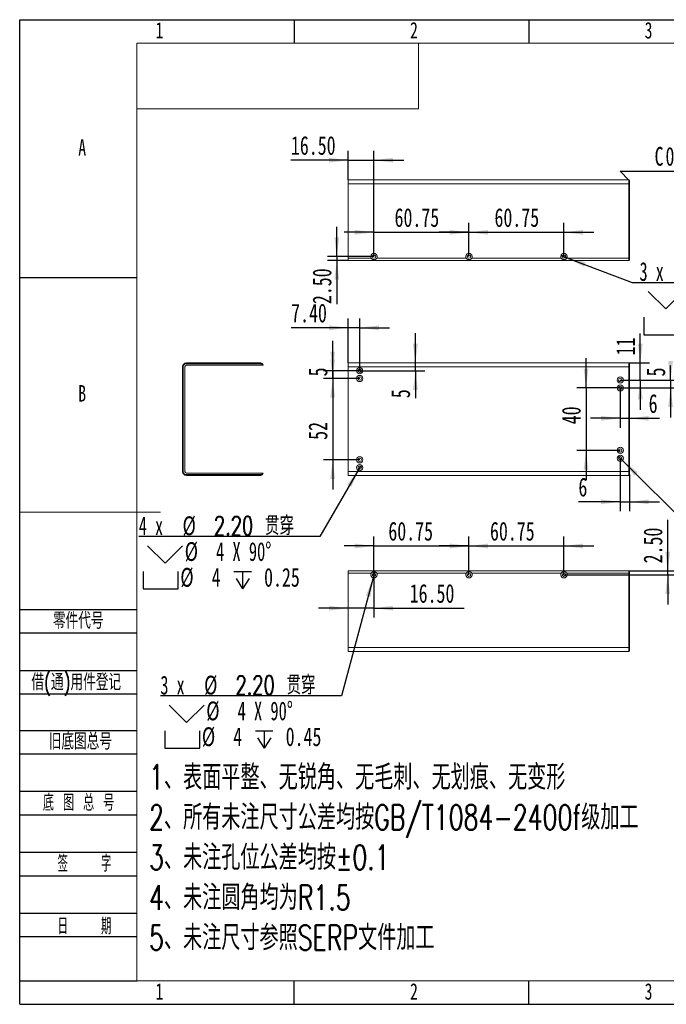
# Model space of a CAD drawing. Header units: millimetres. Extents: x 0 to 658, y -2 to 210.
# Tile 1 of 3: x 0 to 138, y 0 to 210. Entities that reach past the tile are written whole.
import ezdxf

# ---------------------------------------------------------------- set-up
doc = ezdxf.new("R2010")
doc.units = ezdxf.units.MM
doc.layers.add('图框', color=7, linetype='Continuous')
doc.layers.add('粗实线层', color=7, linetype='Continuous', lineweight=15)
doc.styles.add('SLDTEXTSTYLE0', font='TXT', dxfattribs={"width": 0.7})
doc.styles.add('SLDTEXTSTYLE1', font='TXT', dxfattribs={"width": 0.7, "bigfont": 'bigfont'})
doc.styles.add('SLDTEXTSTYLE2', font='TXT', dxfattribs={"width": 0.614286, "bigfont": 'bigfont'})
doc.styles.add('SLDTEXTSTYLE3', font='TXT', dxfattribs={"width": 0.566667, "bigfont": 'bigfont'})
doc.styles.add('SLDTEXTSTYLE4', font='TXT', dxfattribs={"width": 0.633333})
doc.styles.add('SLDTEXTSTYLE5', font='TXT', dxfattribs={"width": 0.642857})
doc.dimstyles.new('SLDDIMSTYLE0', dxfattribs={"dimtxt": 4, "dimasz": 4.08, "dimexe": 0, "dimexo": 0.0625, "dimgap": 1, "dimtad": 2, "dimlfac": 3, "dimrnd": 1e-09, "dimzin": 12, "dimdsep": 46, "dimtxsty": 'SLDTEXTSTYLE0', "dimsah": 1, "dimcen": 0.09, "dimadec": 0, "dimazin": 3, "dimtfac": 1, "dimtmove": 0, "dimatfit": 0, "dimfxl": 0, "dimfrac": 2, "dimtolj": 1, "dimtzin": 12, "dimarcsym": 0})
doc.dimstyles.new('SLDDIMSTYLE1', dxfattribs={"dimtxt": 4, "dimasz": 4.08, "dimexe": 0, "dimexo": 0.0625, "dimgap": 1, "dimtad": 2, "dimlfac": 3, "dimrnd": 1e-09, "dimzin": 4, "dimdsep": 46, "dimtxsty": 'SLDTEXTSTYLE0', "dimsah": 1, "dimcen": 0.09, "dimadec": 0, "dimazin": 1, "dimtfac": 1, "dimtmove": 0, "dimatfit": 0, "dimfxl": 0, "dimfrac": 2, "dimtolj": 1, "dimtzin": 12, "dimarcsym": 0})
doc.dimstyles.new('SLDDIMSTYLE2', dxfattribs={"dimtxt": 4, "dimasz": 4.08, "dimexe": 0, "dimexo": 0.0625, "dimgap": 1, "dimtad": 0, "dimtih": 1, "dimtoh": 1, "dimlfac": 3, "dimrnd": 1e-09, "dimzin": 4, "dimdsep": 46, "dimtxsty": 'SLDTEXTSTYLE0', "dimblk1": 'NONE', "dimsah": 1, "dimcen": 0, "dimadec": 0, "dimazin": 1, "dimtfac": 1, "dimtmove": 0, "dimatfit": 3, "dimldrblk": 'NONE', "dimfxl": 0, "dimfrac": 2, "dimtolj": 1, "dimtzin": 12, "dimarcsym": 0})

# ---------------------------------------------------------------- blocks, each defined once
blk = doc.blocks.new('SW_NOTE_1')
at = {"layer": '图框', "color": 0, "attachment_point": 1, "style": 'SLDTEXTSTYLE1'}
for s, insert, char_height in [('1\\M+18141\\M+1955C\\M+196CA\\M+195BD\\M+190AE\\M+18141\\M+19DD9锐\\M+18A70\\M+18141\\M+19DD9\\M+196D1\\M+18E68\\M+18141\\M+19DD9划\\M+18DAD\\M+18141\\M+19DD9变\\M+18C60', (0, 6.82), 5.29167), ('2\\M+18141\\M+18F8A\\M+1974C\\M+196A2\\M+1928D\\M+18EDA\\M+190A1\\M+18CF6\\M+18DB7\\M+18BCF\\M+188C2GB/T1084-2400f级\\M+189C1\\M+18D48', (0, -1.73), 5.29167), ('3\\M+18141\\M+196A2\\M+1928D\\M+18D45\\M+188CA\\M+18CF6\\M+18DB7\\M+18BCF\\M+188C2\\M+1817D0.1', (0, -10.29), 5.2917), ('4\\M+18141\\M+196A2\\M+1928D圆\\M+18A70\\M+18BCF为R1.5', (0, -18.85), 5.2917), ('5\\M+18141\\M+196A2\\M+1928D\\M+18EDA\\M+190A1\\M+18E51\\M+18FC6SERP\\M+195B6\\M+18C8F\\M+189C1\\M+18D48', (0, -27.4), 5.2917)]:
    blk.add_mtext(s, dxfattribs=dict(at, insert=insert, char_height=char_height))
blk = doc.blocks.new('_D')
at = {"layer": '图框'}
for p, q in [((66.72, 135.13), (66.72, 141.48)), ((72.48, 135.13), (64.72, 135.13)), ((66.72, 135.13), (66.72, 133.47)), ((72.48, 133.47), (64.72, 133.47)), ((66.72, 133.47), (66.72, 127.12))]:
    blk.add_line(p, q, dxfattribs=at)
for points in [[(66.72, 135.13), (67.22, 139.21), (66.21, 139.21)], [(66.72, 133.47), (66.21, 129.39), (67.22, 129.39)]]:
    blk.add_solid(points, dxfattribs=at)
at = {"layer": '图框', "insert": (61.56, 133.92), "char_height": 4, "attachment_point": 1, "rotation": 90, "style": 'SLDTEXTSTYLE0'}
blk.add_mtext('5', dxfattribs=at)
blk = doc.blocks.new('_D_1')
at = {"layer": '图框'}
for p, q in [((66.72, 133.47), (66.72, 139.82)), ((72.48, 133.47), (64.72, 133.47)), ((66.72, 133.47), (66.72, 116.13)), ((72.48, 116.13), (64.72, 116.13)), ((66.72, 116.13), (66.72, 109.78))]:
    blk.add_line(p, q, dxfattribs=at)
for points in [[(66.72, 133.47), (67.22, 137.55), (66.21, 137.55)], [(66.72, 116.13), (66.21, 112.05), (67.22, 112.05)]]:
    blk.add_solid(points, dxfattribs=at)
at = {"layer": '图框', "insert": (61.56, 120.39), "char_height": 4, "attachment_point": 1, "rotation": 90, "style": 'SLDTEXTSTYLE0'}
blk.add_mtext('52', dxfattribs=at)
blk = doc.blocks.new('_D_2')
at = {"layer": '图框'}
for p, q in [((70.01, 136.8), (70.01, 146.29)), ((72.48, 135.13), (72.48, 146.29)), ((70.01, 144.29), (57.86, 144.29)), ((72.48, 144.29), (70.01, 144.29)), ((72.48, 144.29), (78.83, 144.29))]:
    blk.add_line(p, q, dxfattribs=at)
for points in [[(70.01, 144.29), (65.93, 144.8), (65.93, 143.78)], [(72.48, 144.29), (76.56, 143.78), (76.56, 144.8)]]:
    blk.add_solid(points, dxfattribs=at)
at = {"layer": '图框', "insert": (57.86, 149.44), "char_height": 4, "attachment_point": 1, "style": 'SLDTEXTSTYLE0'}
blk.add_mtext('7.40', dxfattribs=at)
blk = doc.blocks.new('_D_3')
at = {"layer": '图框'}
for p, q in [((84.34, 136.8), (84.34, 143.15)), ((84.34, 135.13), (84.34, 136.8)), ((72.48, 135.13), (86.34, 135.13)), ((84.34, 135.13), (84.34, 129.28))]:
    blk.add_line(p, q, dxfattribs=at)
for points in [[(84.34, 136.8), (84.85, 140.88), (83.83, 140.88)], [(84.34, 135.13), (83.83, 131.05), (84.85, 131.05)]]:
    blk.add_solid(points, dxfattribs=at)
at = {"layer": '图框', "insert": (79.19, 129.28), "char_height": 4, "attachment_point": 1, "rotation": 90, "style": 'SLDTEXTSTYLE0'}
blk.add_mtext('5', dxfattribs=at)
blk = doc.blocks.new('SW_SYMBOL_HOLE_SINK')
at = {"layer": '图框', "color": 0}
for p, q in [((0, 875), (800, 75)), ((800, 75), (1600, 875))]:
    blk.add_line(p, q, dxfattribs=at)
blk = doc.blocks.new('SW_SYMBOL_HOLE_SPOT')
at = {"layer": '图框', "color": 0}
for p, q in [((0, 875), (0, 75)), ((1600, 75), (1600, 875)), ((0, 75), (1600, 75))]:
    blk.add_line(p, q, dxfattribs=at)
blk = doc.blocks.new('SW_SYMBOL_HOLE_DEPTH')
at = {"layer": '图框', "color": 0}
for p, q in [((0, 875), (800, 875)), ((100, 555), (400, 75)), ((400, 875), (400, 75)), ((700, 555), (400, 75))]:
    blk.add_line(p, q, dxfattribs=at)
blk = doc.blocks.new('_D_4')
at = {"layer": '图框'}
for p, q in [((72.3, 114.15), (64, 99.76)), ((72.66, 114.79), (72.3, 114.15)), ((64, 99.76), (25.4, 99.76))]:
    blk.add_line(p, q, dxfattribs=at)
blk.add_solid([(72.3, 114.15), (69.82, 110.87), (70.7, 110.36)], dxfattribs=at)
at = {"layer": '图框', "xscale": 0.004654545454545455, "yscale": 0.004654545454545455, "zscale": 0.004654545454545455}
for name, p in [('SW_SYMBOL_HOLE_SINK', (27.26, 93.74)), ('SW_SYMBOL_HOLE_SPOT', (26.33, 88.24)), ('SW_SYMBOL_HOLE_DEPTH', (45.65, 88.24))]:
    blk.add_blockref(name, p, dxfattribs=at)
at = {"layer": '图框', "char_height": 4, "attachment_point": 1}
for s, insert, style in [('4 x', (25.4, 104.07), 'SLDTEXTSTYLE4'), ('%%c', (34.71, 104.07), 'SLDTEXTSTYLE0'), ('2.20 贯\\M+190FA', (41.38, 104.07), 'SLDTEXTSTYLE1'), ('%%c', (35.17, 98.57), 'SLDTEXTSTYLE0'), ('4 X 90°', (41.85, 98.57), 'SLDTEXTSTYLE5'), ('%%c', (34.24, 93.07), 'SLDTEXTSTYLE0'), ('4', (40.91, 93.07), 'SLDTEXTSTYLE0'), ('0.25', (52.09, 93.07), 'SLDTEXTSTYLE0')]:
    blk.add_mtext(s, dxfattribs=dict(at, insert=insert, style=style))
blk = doc.blocks.new('_NONE')
blk = doc.blocks.new('_D_5')
at = {"layer": '图框'}
for p, q in [((138.73, 133.13), (138.73, 136.24)), ((128.01, 133.13), (140.73, 133.13)), ((138.73, 133.13), (138.73, 131.47)), ((128.01, 131.47), (140.73, 131.47)), ((138.73, 131.47), (138.73, 125.12))]:
    blk.add_line(p, q, dxfattribs=at)
for points in [[(138.73, 133.13), (139.24, 137.21), (138.22, 137.21)], [(138.73, 131.47), (138.22, 127.39), (139.24, 127.39)]]:
    blk.add_solid(points, dxfattribs=at)
at = {"layer": '图框', "insert": (133.57, 133.92), "char_height": 4, "attachment_point": 1, "rotation": 90, "style": 'SLDTEXTSTYLE0'}
blk.add_mtext('5', dxfattribs=at)
blk = doc.blocks.new('_D_6')
at = {"layer": '图框'}
for p, q in [((132.27, 136.8), (132.27, 143.06)), ((129.85, 136.8), (134.27, 136.8)), ((132.27, 133.13), (132.27, 136.8)), ((128.01, 133.13), (134.27, 133.13)), ((132.27, 133.13), (132.27, 126.78))]:
    blk.add_line(p, q, dxfattribs=at)
for points in [[(132.27, 136.8), (132.78, 140.88), (131.77, 140.88)], [(132.27, 133.13), (131.77, 129.05), (132.78, 129.05)]]:
    blk.add_solid(points, dxfattribs=at)
at = {"layer": '图框', "insert": (127.12, 138.4), "char_height": 4, "attachment_point": 1, "rotation": 90, "style": 'SLDTEXTSTYLE0'}
blk.add_mtext('11', dxfattribs=at)
blk = doc.blocks.new('_D_7')
at = {"layer": '图框'}
for p, q in [((128.01, 131.47), (128.01, 122.98)), ((128.01, 124.98), (121.66, 124.98)), ((128.01, 124.98), (130.01, 124.98)), ((130.01, 124.98), (136.39, 124.98))]:
    blk.add_line(p, q, dxfattribs=at)
for points in [[(128.01, 124.98), (123.93, 125.49), (123.93, 124.47)], [(130.01, 124.98), (134.09, 124.47), (134.09, 125.49)]]:
    blk.add_solid(points, dxfattribs=at)
at = {"layer": '图框', "insert": (134.06, 130.14), "char_height": 4, "attachment_point": 1, "style": 'SLDTEXTSTYLE0'}
blk.add_mtext('6', dxfattribs=at)
blk = doc.blocks.new('_D_8')
at = {"layer": '图框'}
for p, q in [((120.72, 131.47), (120.72, 137.82)), ((128.01, 131.47), (118.72, 131.47)), ((120.72, 131.47), (120.72, 118.13)), ((128.01, 118.13), (118.72, 118.13)), ((120.72, 118.13), (120.72, 111.78))]:
    blk.add_line(p, q, dxfattribs=at)
for points in [[(120.72, 131.47), (121.22, 135.55), (120.21, 135.55)], [(120.72, 118.13), (120.21, 114.05), (121.22, 114.05)]]:
    blk.add_solid(points, dxfattribs=at)
at = {"layer": '图框', "insert": (115.56, 123.71), "char_height": 4, "attachment_point": 1, "rotation": 90, "style": 'SLDTEXTSTYLE0'}
blk.add_mtext('40', dxfattribs=at)
blk = doc.blocks.new('_D_9')
at = {"layer": '图框'}
for p, q in [((127.54, 116.94), (128.48, 116)), ((128.48, 116), (150.38, 94.09)), ((150.38, 94.09), (188.98, 94.09))]:
    blk.add_line(p, q, dxfattribs=at)
blk.add_solid([(128.48, 116), (131.01, 112.75), (131.73, 113.47)], dxfattribs=at)
at = {"layer": '图框', "xscale": 0.004654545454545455, "yscale": 0.004654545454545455, "zscale": 0.004654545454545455}
for name, p in [('SW_SYMBOL_HOLE_SINK', (153.83, 88.07)), ('SW_SYMBOL_HOLE_SPOT', (152.9, 82.57)), ('SW_SYMBOL_HOLE_DEPTH', (172.22, 82.57))]:
    blk.add_blockref(name, p, dxfattribs=at)
at = {"layer": '图框', "char_height": 4, "attachment_point": 1}
for s, insert, style in [('4 x', (151.96, 98.4), 'SLDTEXTSTYLE4'), ('%%c', (161.28, 98.4), 'SLDTEXTSTYLE0'), ('2.20 贯\\M+190FA', (167.95, 98.4), 'SLDTEXTSTYLE1'), ('%%c', (161.74, 92.9), 'SLDTEXTSTYLE0'), ('4 X 90°', (168.41, 92.9), 'SLDTEXTSTYLE5'), ('%%c', (160.81, 87.4), 'SLDTEXTSTYLE0'), ('4', (167.48, 87.4), 'SLDTEXTSTYLE0'), ('0.25', (178.66, 87.4), 'SLDTEXTSTYLE0')]:
    blk.add_mtext(s, dxfattribs=dict(at, insert=insert, style=style))
blk = doc.blocks.new('_D_10')
at = {"layer": '图框'}
for p, q in [((128.01, 116.47), (128.01, 105.17)), ((130.01, 112.97), (130.01, 105.17)), ((128.01, 107.17), (119.09, 107.17)), ((128.01, 107.17), (130.01, 107.17)), ((130.01, 107.17), (136.36, 107.17))]:
    blk.add_line(p, q, dxfattribs=at)
for points in [[(128.01, 107.17), (123.93, 107.67), (123.93, 106.66)], [(130.01, 107.17), (134.09, 106.66), (134.09, 107.67)]]:
    blk.add_solid(points, dxfattribs=at)
at = {"layer": '图框', "insert": (119.09, 112.32), "char_height": 4, "attachment_point": 1, "style": 'SLDTEXTSTYLE0'}
blk.add_mtext('6', dxfattribs=at)
blk = doc.blocks.new('_D_11')
at = {"layer": '图框'}
for p, q in [((115.39, 159.71), (116.64, 159.24)), ((116.64, 159.24), (130.54, 153.98)), ((130.54, 153.98), (169.14, 153.98))]:
    blk.add_line(p, q, dxfattribs=at)
blk.add_solid([(116.64, 159.24), (120.27, 157.32), (120.63, 158.27)], dxfattribs=at)
at = {"layer": '图框', "xscale": 0.004654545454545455, "yscale": 0.004654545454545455, "zscale": 0.004654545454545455}
for name, p in [('SW_SYMBOL_HOLE_SINK', (133.99, 147.96)), ('SW_SYMBOL_HOLE_SPOT', (133.06, 142.46)), ('SW_SYMBOL_HOLE_DEPTH', (152.38, 142.46))]:
    blk.add_blockref(name, p, dxfattribs=at)
at = {"layer": '图框', "char_height": 4, "attachment_point": 1}
for s, insert, style in [('3 x', (132.12, 158.29), 'SLDTEXTSTYLE4'), ('%%c', (141.44, 158.29), 'SLDTEXTSTYLE0'), ('2.20 贯\\M+190FA', (148.11, 158.29), 'SLDTEXTSTYLE1'), ('%%c', (141.9, 152.79), 'SLDTEXTSTYLE0'), ('4 X 90°', (148.57, 152.79), 'SLDTEXTSTYLE5'), ('%%c', (140.97, 147.29), 'SLDTEXTSTYLE0'), ('4', (147.64, 147.29), 'SLDTEXTSTYLE0'), ('0.45', (158.82, 147.29), 'SLDTEXTSTYLE0')]:
    blk.add_mtext(s, dxfattribs=dict(at, insert=insert, style=style))
blk = doc.blocks.new('_D_12')
at = {"layer": '图框'}
for p, q in [((75.51, 159.48), (75.51, 166.65)), ((95.76, 159.48), (95.76, 166.65)), ((75.51, 164.65), (69.16, 164.65)), ((75.51, 164.65), (95.76, 164.65)), ((95.76, 164.65), (102.11, 164.65))]:
    blk.add_line(p, q, dxfattribs=at)
for points in [[(75.51, 164.65), (71.43, 165.16), (71.43, 164.15)], [(95.76, 164.65), (99.84, 164.15), (99.84, 165.16)]]:
    blk.add_solid(points, dxfattribs=at)
at = {"layer": '图框', "insert": (79.9, 169.81), "char_height": 4, "attachment_point": 1, "style": 'SLDTEXTSTYLE0'}
blk.add_mtext('60.75', dxfattribs=at)
blk = doc.blocks.new('_D_13')
at = {"layer": '图框'}
for p, q in [((67.59, 159.48), (67.59, 165.83)), ((75.51, 159.48), (65.59, 159.48)), ((70.01, 158.65), (65.59, 158.65)), ((67.59, 159.48), (67.59, 158.65)), ((67.59, 158.65), (67.59, 149.34))]:
    blk.add_line(p, q, dxfattribs=at)
for points in [[(67.59, 159.48), (68.1, 163.56), (67.08, 163.56)], [(67.59, 158.65), (67.08, 154.57), (68.1, 154.57)]]:
    blk.add_solid(points, dxfattribs=at)
at = {"layer": '图框', "insert": (62.43, 149.34), "char_height": 4, "attachment_point": 1, "rotation": 90, "style": 'SLDTEXTSTYLE0'}
blk.add_mtext('2.50', dxfattribs=at)
blk = doc.blocks.new('_D_14')
at = {"layer": '图框'}
for p, q in [((70.01, 175.81), (70.01, 182.03)), ((75.51, 159.48), (75.51, 182.03)), ((70.01, 180.03), (57.81, 180.03)), ((70.01, 180.03), (75.51, 180.03)), ((75.51, 180.03), (81.86, 180.03))]:
    blk.add_line(p, q, dxfattribs=at)
for points in [[(70.01, 180.03), (65.93, 180.54), (65.93, 179.52)], [(75.51, 180.03), (79.59, 179.52), (79.59, 180.54)]]:
    blk.add_solid(points, dxfattribs=at)
at = {"layer": '图框', "insert": (57.81, 185.18), "char_height": 4, "attachment_point": 1, "style": 'SLDTEXTSTYLE0'}
blk.add_mtext('16.50', dxfattribs=at)
blk = doc.blocks.new('_D_15')
at = {"layer": '图框'}
for p, q in [((95.76, 159.48), (95.76, 166.65)), ((116.01, 159.48), (116.01, 166.65)), ((95.76, 164.65), (89.41, 164.65)), ((95.76, 164.65), (116.01, 164.65)), ((116.01, 164.65), (122.36, 164.65))]:
    blk.add_line(p, q, dxfattribs=at)
for points in [[(95.76, 164.65), (91.68, 165.16), (91.68, 164.15)], [(116.01, 164.65), (120.09, 164.15), (120.09, 165.16)]]:
    blk.add_solid(points, dxfattribs=at)
at = {"layer": '图框', "insert": (101.2, 169.81), "char_height": 4, "attachment_point": 1, "style": 'SLDTEXTSTYLE0'}
blk.add_mtext('60.75', dxfattribs=at)
blk = doc.blocks.new('SW_CHAMFER_DIMENSION_0')
at = {"layer": '图框', "color": 0}
for p, q in [((-5.48, -1.89), (-7.36, 0)), ((-7.36, 0), (11.64, 0))]:
    blk.add_line(p, q, dxfattribs=at)
at = {"layer": '图框', "color": 0, "char_height": 4, "attachment_point": 1, "style": 'SLDTEXTSTYLE0'}
for s, insert in [('C', (0, 5.16)), ('0.50', (2.33, 5.16))]:
    blk.add_mtext(s, dxfattribs=dict(at, insert=insert))
blk = doc.blocks.new('_D_16')
at = {"layer": '图框'}
for p, q in [((75.34, 90.97), (68.59, 65.77)), ((75.68, 92.26), (75.34, 90.97)), ((68.59, 65.77), (29.99, 65.77))]:
    blk.add_line(p, q, dxfattribs=at)
blk.add_solid([(75.34, 90.97), (73.79, 87.16), (74.78, 86.9)], dxfattribs=at)
at = {"layer": '图框', "xscale": 0.004654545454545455, "yscale": 0.004654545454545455, "zscale": 0.004654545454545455}
for name, p in [('SW_SYMBOL_HOLE_SINK', (31.86, 59.76)), ('SW_SYMBOL_HOLE_SPOT', (30.93, 54.26)), ('SW_SYMBOL_HOLE_DEPTH', (50.25, 54.26))]:
    blk.add_blockref(name, p, dxfattribs=at)
at = {"layer": '图框', "char_height": 4, "attachment_point": 1}
for s, insert, style in [('3 x', (29.99, 70.08), 'SLDTEXTSTYLE4'), ('%%c', (39.31, 70.08), 'SLDTEXTSTYLE0'), ('2.20 贯\\M+190FA', (45.98, 70.08), 'SLDTEXTSTYLE1'), ('%%c', (39.77, 64.58), 'SLDTEXTSTYLE0'), ('4 X 90°', (46.44, 64.58), 'SLDTEXTSTYLE5'), ('%%c', (38.84, 59.08), 'SLDTEXTSTYLE0'), ('4', (45.51, 59.08), 'SLDTEXTSTYLE0'), ('0.45', (56.69, 59.08), 'SLDTEXTSTYLE0')]:
    blk.add_mtext(s, dxfattribs=dict(at, insert=insert, style=style))
blk = doc.blocks.new('_D_17')
at = {"layer": '图框'}
for p, q in [((75.51, 91.61), (75.51, 99.75)), ((95.76, 91.61), (95.76, 99.75)), ((75.51, 97.75), (69.16, 97.75)), ((75.51, 97.75), (95.76, 97.75)), ((95.76, 97.75), (102.11, 97.75))]:
    blk.add_line(p, q, dxfattribs=at)
for points in [[(75.51, 97.75), (71.43, 98.26), (71.43, 97.24)], [(95.76, 97.75), (99.84, 97.24), (99.84, 98.26)]]:
    blk.add_solid(points, dxfattribs=at)
at = {"layer": '图框', "insert": (78.58, 102.91), "char_height": 4, "attachment_point": 1, "style": 'SLDTEXTSTYLE0'}
blk.add_mtext('60.75', dxfattribs=at)
blk = doc.blocks.new('_D_18')
at = {"layer": '图框'}
for p, q in [((95.76, 91.61), (95.76, 99.75)), ((116.01, 91.61), (116.01, 99.75)), ((95.76, 97.75), (89.41, 97.75)), ((95.76, 97.75), (116.01, 97.75)), ((116.01, 97.75), (122.36, 97.75))]:
    blk.add_line(p, q, dxfattribs=at)
for points in [[(95.76, 97.75), (91.68, 98.26), (91.68, 97.24)], [(116.01, 97.75), (120.09, 97.24), (120.09, 98.26)]]:
    blk.add_solid(points, dxfattribs=at)
at = {"layer": '图框', "insert": (100.24, 102.91), "char_height": 4, "attachment_point": 1, "style": 'SLDTEXTSTYLE0'}
blk.add_mtext('60.75', dxfattribs=at)
blk = doc.blocks.new('_D_19')
at = {"layer": '图框'}
for p, q in [((138.12, 92.45), (138.12, 103.36)), ((129.85, 92.45), (140.12, 92.45)), ((138.12, 91.61), (138.12, 92.45)), ((116.01, 91.61), (140.12, 91.61)), ((138.12, 91.61), (138.12, 85.26))]:
    blk.add_line(p, q, dxfattribs=at)
for points in [[(138.12, 92.45), (138.63, 96.53), (137.62, 96.53)], [(138.12, 91.61), (137.62, 87.53), (138.63, 87.53)]]:
    blk.add_solid(points, dxfattribs=at)
at = {"layer": '图框', "insert": (132.97, 94.05), "char_height": 4, "attachment_point": 1, "rotation": 90, "style": 'SLDTEXTSTYLE0'}
blk.add_mtext('2.50', dxfattribs=at)
blk = doc.blocks.new('_D_20')
at = {"layer": '图框'}
for p, q in [((75.51, 91.61), (75.51, 82.48)), ((70.01, 84.48), (63.66, 84.48)), ((75.51, 84.48), (70.01, 84.48)), ((75.51, 84.48), (94.77, 84.48))]:
    blk.add_line(p, q, dxfattribs=at)
for points in [[(70.01, 84.48), (65.93, 84.99), (65.93, 83.97)], [(75.51, 84.48), (79.59, 83.97), (79.59, 84.99)]]:
    blk.add_solid(points, dxfattribs=at)
at = {"layer": '图框', "insert": (83.13, 89.64), "char_height": 4, "attachment_point": 1, "style": 'SLDTEXTSTYLE0'}
blk.add_mtext('16.50', dxfattribs=at)

msp = doc.modelspace()

# ---------------------------------------------------------------- linework, layer by layer
at = {"color": 7, "linetype": 'Continuous', "lineweight": 15}
for p, q in [((70.0121, 174.9789), (70.0121, 175.8122)), ((129.8454, 175.8122), (70.0121, 175.8122)), ((70.0121, 174.9789), (70.0121, 159.1455)), ((129.8454, 174.9789), (70.0121, 174.9789)), ((129.8454, 174.9789), (129.8454, 175.8122)), ((129.8454, 175.8122), (130.0121, 175.6455)), ((129.8454, 159.1455), (129.8454, 174.9789)), ((129.8454, 174.9789), (130.0121, 174.9789)), ((130.0121, 175.6455), (130.0121, 174.9789)), ((130.0121, 174.9789), (130.0121, 159.1455)), ((70.0121, 158.6455), (70.0121, 159.1455)), ((70.0121, 159.1455), (74.9348, 159.1455)), ((70.0121, 158.6455), (129.8454, 158.6455)), ((76.0895, 159.1455), (95.1848, 159.1455)), ((96.3395, 159.1455), (115.4348, 159.1455)), ((116.5895, 159.1455), (129.8454, 159.1455)), ((129.8454, 158.6455), (129.8454, 159.1455)), ((129.8454, 159.1455), (130.0121, 159.1455)), ((130.0121, 158.8122), (129.8454, 158.6455)), ((130.0121, 159.1455), (130.0121, 158.8122)), ((35.5426, 136.8011), (51.3759, 136.8011)), ((35.5426, 136.8011), (35.5426, 136.6344)), ((51.3759, 136.6344), (35.5426, 136.6344)), ((51.3759, 136.8011), (51.3759, 136.6344)), ((51.7093, 136.6737), (51.7093, 136.6787)), ((70.0121, 135.9677), (70.0121, 136.8011)), ((129.8454, 136.8011), (70.0121, 136.8011)), ((129.8454, 135.9677), (129.8454, 136.8011)), ((129.8454, 136.8011), (130.0121, 136.6344)), ((130.0121, 136.6344), (130.0121, 135.9677)), ((34.7093, 113.6344), (34.7093, 135.9677)), ((34.7093, 135.9677), (34.8759, 135.9677)), ((34.8759, 135.9677), (34.8759, 113.6344)), ((35.2093, 113.6344), (35.2093, 135.9677)), ((35.5426, 136.3011), (51.7093, 136.3011)), ((51.8759, 136.3011), (51.7093, 136.3011)), ((70.0121, 135.9677), (70.0121, 113.6344)), ((129.8454, 135.9677), (70.0121, 135.9677)), ((129.8454, 113.6344), (129.8454, 135.9677)), ((129.8454, 135.9677), (130.0121, 135.9677)), ((130.0121, 135.9677), (130.0121, 113.6344)), ((34.7093, 113.6344), (34.8759, 113.6344)), ((129.8454, 113.6344), (70.0121, 113.6344)), ((70.0121, 112.8011), (70.0121, 113.6344)), ((129.8454, 113.6344), (130.0121, 113.6344)), ((129.8454, 112.8011), (129.8454, 113.6344)), ((130.0121, 113.6344), (130.0121, 112.9677)), ((51.7093, 113.3011), (35.5426, 113.3011)), ((35.5426, 112.8011), (35.5426, 112.9677)), ((35.5426, 112.9677), (51.3759, 112.9677)), ((51.3759, 112.8011), (35.5426, 112.8011)), ((51.3759, 112.8011), (51.3759, 112.9677)), ((51.7093, 113.3011), (51.8759, 113.3011)), ((51.7093, 112.9234), (51.7093, 112.9284)), ((129.8454, 112.8011), (70.0121, 112.8011)), ((129.8454, 112.8011), (130.0121, 112.9677)), ((70.0121, 91.9466), (70.0121, 92.4466)), ((129.8454, 92.4466), (70.0121, 92.4466)), ((129.8454, 91.9466), (129.8454, 92.4466)), ((129.8454, 92.4466), (130.0121, 92.28)), ((74.9348, 91.9466), (70.0121, 91.9466)), ((70.0121, 91.9466), (70.0121, 76.1133)), ((95.1848, 91.9466), (76.0895, 91.9466)), ((115.4348, 91.9466), (96.3395, 91.9466)), ((129.8454, 91.9466), (116.5895, 91.9466)), ((129.8454, 76.1133), (129.8454, 91.9466)), ((129.8454, 91.9466), (130.0121, 91.9466)), ((130.0121, 92.28), (130.0121, 91.9466)), ((130.0121, 91.9466), (130.0121, 76.1133)), ((129.8454, 76.1133), (70.0121, 76.1133)), ((70.0121, 75.28), (70.0121, 76.1133)), ((129.8454, 76.1133), (130.0121, 76.1133)), ((129.8454, 75.28), (129.8454, 76.1133)), ((130.0121, 76.1133), (130.0121, 75.4466)), ((129.8454, 75.28), (70.0121, 75.28)), ((129.8454, 75.28), (130.0121, 75.4466))]:
    msp.add_line(p, q, dxfattribs=at)
for centre, radius in [((75.5121, 159.4789), 0.3667), ((95.7621, 159.4789), 0.3667), ((116.0121, 159.4789), 0.3667), ((72.4788, 135.1344), 0.6667), ((72.4788, 135.1344), 0.3667), ((72.4788, 133.4677), 0.6667), ((72.4788, 133.4677), 0.3667), ((128.0121, 133.1344), 0.6667), ((128.0121, 133.1344), 0.3667), ((128.0121, 131.4677), 0.6667), ((128.0121, 131.4677), 0.3667), ((128.0121, 118.1344), 0.6667), ((128.0121, 118.1344), 0.3667), ((72.4788, 116.1344), 0.6667), ((72.4788, 116.1344), 0.3667), ((128.0121, 116.4677), 0.6667), ((128.0121, 116.4677), 0.3667), ((72.4788, 114.4677), 0.6667), ((72.4788, 114.4677), 0.3667), ((75.5121, 91.6133), 0.3667), ((95.7621, 91.6133), 0.3667), ((116.0121, 91.6133), 0.3667)]:
    msp.add_circle(centre, radius, dxfattribs=at)
for centre, radius, start, end in [((75.5121, 159.4789), 0.6667, 330, 210), ((95.7621, 159.4789), 0.6667, 330, 210), ((116.0121, 159.4789), 0.6667, 330, 210), ((35.5426, 135.9677), 0.8333, 90, 180), ((35.5426, 135.9677), 0.6667, 90, 180), ((51.3759, 136.3011), 0.5, 0, 90), ((51.3759, 136.3011), 0.3333, 0, 90), ((35.5426, 135.9677), 0.3333, 90, 180), ((35.5426, 113.6344), 0.8333, 180, 270), ((35.5426, 113.6344), 0.6667, 180, 270), ((35.5426, 113.6344), 0.3333, 180, 270), ((51.3759, 113.3011), 0.5, 270, 0), ((51.3759, 113.3011), 0.3333, 270, 0), ((75.5121, 91.6133), 0.6667, 150, 30), ((95.7621, 91.6133), 0.6667, 150, 30), ((116.0121, 91.6133), 0.6667, 150, 30)]:
    msp.add_arc(centre, radius, start, end, dxfattribs=at)
for points in [[(74.9348, 159.1455), (74.9648, 159.0935), (75.0007, 159.0473), (75.0836, 158.9648), (75.1293, 158.9301), (75.2279, 158.8731), (75.2816, 158.8507), (75.3649, 158.828), (75.3934, 158.8222), (75.4517, 158.8143), (75.4819, 158.8122), (75.5707, 158.8122), (75.6295, 158.82), (75.7423, 158.8505), (75.7948, 158.8724), (75.8944, 158.9297), (75.9401, 158.9645), (76.0224, 159.046), (76.0594, 159.0935), (76.0895, 159.1455)], [(95.1848, 159.1455), (95.2148, 159.0935), (95.2507, 159.0473), (95.3336, 158.9648), (95.3793, 158.9301), (95.4779, 158.8731), (95.5316, 158.8507), (95.6149, 158.828), (95.6434, 158.8222), (95.7017, 158.8143), (95.7319, 158.8122), (95.8207, 158.8122), (95.8795, 158.82), (95.9923, 158.8505), (96.0448, 158.8724), (96.1444, 158.9297), (96.1901, 158.9645), (96.2724, 159.046), (96.3094, 159.0935), (96.3395, 159.1455)], [(115.4348, 159.1455), (115.4648, 159.0935), (115.5007, 159.0473), (115.5836, 158.9648), (115.6293, 158.9301), (115.7279, 158.8731), (115.7816, 158.8507), (115.8649, 158.828), (115.8934, 158.8222), (115.9517, 158.8143), (115.9819, 158.8122), (116.0707, 158.8122), (116.1295, 158.82), (116.2423, 158.8505), (116.2948, 158.8724), (116.3944, 158.9297), (116.4401, 158.9645), (116.5224, 159.046), (116.5594, 159.0935), (116.5895, 159.1455)], [(76.0895, 91.9466), (76.0594, 91.9987), (76.0236, 92.0449), (75.9406, 92.1273), (75.8949, 92.1621), (75.7963, 92.2191), (75.7426, 92.2415), (75.6593, 92.2642), (75.6309, 92.27), (75.5725, 92.2779), (75.5423, 92.2799), (75.4535, 92.28), (75.3947, 92.2721), (75.2819, 92.2417), (75.2294, 92.2198), (75.1299, 92.1625), (75.0841, 92.1277), (75.0018, 92.0461), (74.9648, 91.9987), (74.9348, 91.9466)], [(96.3395, 91.9466), (96.3094, 91.9987), (96.2736, 92.0449), (96.1906, 92.1273), (96.1449, 92.1621), (96.0463, 92.2191), (95.9926, 92.2415), (95.9093, 92.2642), (95.8809, 92.27), (95.8225, 92.2779), (95.7923, 92.2799), (95.7035, 92.28), (95.6447, 92.2721), (95.5319, 92.2417), (95.4794, 92.2198), (95.3799, 92.1625), (95.3341, 92.1277), (95.2518, 92.0461), (95.2148, 91.9987), (95.1848, 91.9466)], [(116.5895, 91.9466), (116.5594, 91.9987), (116.5236, 92.0449), (116.4406, 92.1273), (116.3949, 92.1621), (116.2963, 92.2191), (116.2426, 92.2415), (116.1593, 92.2642), (116.1309, 92.27), (116.0725, 92.2779), (116.0423, 92.2799), (115.9535, 92.28), (115.8947, 92.2721), (115.7819, 92.2417), (115.7294, 92.2198), (115.6299, 92.1625), (115.5841, 92.1277), (115.5018, 92.0461), (115.4648, 91.9987), (115.4348, 91.9466)]]:
    msp.add_open_spline(points, degree=3, knots=[0, 0, 0, 0, 0.125, 0.125, 0.25, 0.25, 0.375, 0.375, 0.4375, 0.4375, 0.5, 0.5, 0.625, 0.625, 0.75, 0.75, 0.875, 0.875, 1, 1, 1, 1], dxfattribs=at)
at = {"layer": '图框'}
for p, q in [((0, 0), (0, 210)), ((0, 210), (297, 210)), ((58.5, 210), (58.5, 205)), ((108.5, 210), (108.5, 205)), ((0, 155), (25, 155)), ((0, 84.2206), (25, 84.2206)), ((0, 79.2206), (25, 79.2206)), ((0, 71.2206), (25, 71.2206)), ((0, 66.2206), (25, 66.2206)), ((0, 58.43), (25, 58.43)), ((0, 53.43), (25, 53.43)), ((0, 45.43), (25, 45.43)), ((0, 40.43), (25, 40.43)), ((0, 32.43), (25, 32.43)), ((0, 27.43), (25, 27.43)), ((0, 19.43), (25, 19.43)), ((0, 14.43), (25, 14.43)), ((0, 5), (25, 5)), ((58.5, 0), (58.5, 5)), ((108.5, 0), (108.5, 5)), ((0, 0), (297, 0))]:
    msp.add_line(p, q, dxfattribs=at)
at = {"layer": '图框', "linetype": 'Continuous', "lineweight": 15}
for p, q in [((25, 5), (25, 205)), ((25, 205), (292, 205))]:
    msp.add_line(p, q, dxfattribs=at)
at = {"layer": '图框', "lineweight": 15}
for p, q in [((0, 105), (30, 105)), ((25, 5), (292, 5))]:
    msp.add_line(p, q, dxfattribs=at)
at = {"layer": '粗实线层'}
for p, q in [((85, 191), (85, 205)), ((25, 191), (85, 191))]:
    msp.add_line(p, q, dxfattribs=at)

# ---------------------------------------------------------------- block references
at = {"layer": '图框'}
for name, p in [('SW_CHAMFER_DIMENSION_0', (135.3207, 177.6993)), ('SW_NOTE_1', (27.572, 44.2672))]:
    msp.add_blockref(name, p, dxfattribs=at)

# ---------------------------------------------------------------- texts
at = {"layer": '图框', "char_height": 3.5}
for s, insert, attachment_point, style in [('1', (29.7944, 209.4973), 2, 'SLDTEXTSTYLE0'), ('2', (84.0444, 209.4973), 2, 'SLDTEXTSTYLE0'), ('3', (134.0444, 209.4973), 2, 'SLDTEXTSTYLE0'), ('A', (13.3203, 184.4973), 2, 'SLDTEXTSTYLE0'), ('B', (13.3203, 132.0551), 2, 'SLDTEXTSTYLE0'), ('\\M+197EB\\M+18C8F\\M+191E3\\M+18D86', (7.0836, 83.5791), 1, 'SLDTEXTSTYLE1'), ('\\M+18ED8(\\M+192CA)\\M+19770\\M+18C8F\\M+1936F记', (2.4961, 70.4725), 1, 'SLDTEXTSTYLE1'), ('\\M+18B8C\\M+192EA图总\\M+18D86', (6.1941, 57.8238), 1, 'SLDTEXTSTYLE1'), ('\\M+192EA 图 总 \\M+18D86', (4.9472, 44.7655), 1, 'SLDTEXTSTYLE2'), ('签    \\M+18E9A', (13.8097, 31.7635), 2, 'SLDTEXTSTYLE3'), ('\\M+193FA    \\M+18AFA', (13.8097, 18.4135), 2, 'SLDTEXTSTYLE3'), ('1', (29.7944, 4.4973), 2, 'SLDTEXTSTYLE0'), ('2', (84.0444, 4.4973), 2, 'SLDTEXTSTYLE0'), ('3', (134.0444, 4.4973), 2, 'SLDTEXTSTYLE0')]:
    msp.add_mtext(s, dxfattribs=dict(at, insert=insert, attachment_point=attachment_point, style=style))

# ---------------------------------------------------------------- dimensions: what is measured, and where the dimension line sits
at = {"layer": '图框'}
for base, p1, p2, dimstyle, picture, middle in [((75.5121, 180.0271), (70.0121, 175.8122), (75.5121, 159.4789), 'SLDDIMSTYLE1', '_D_14', (63.6277, 180.0271)), ((95.7621, 164.6538), (75.5121, 159.4789), (95.7621, 159.4789), 'SLDDIMSTYLE0', '_D_12', (85.7217, 164.6538)), ((116.0121, 164.6538), (95.7621, 159.4789), (116.0121, 159.4789), 'SLDDIMSTYLE0', '_D_15', (107.015, 164.6538)), ((70.0121, 144.2875), (72.4788, 135.1344), (70.0121, 136.8011), 'SLDDIMSTYLE1', '_D_2', (62.5143, 144.2875)), ((130.0121, 124.9805), (128.0121, 131.4677), (130.0121, 136.6344), 'SLDDIMSTYLE0', '_D_7', (135.2284, 124.9805)), ((130.0121, 107.1667), (128.0121, 116.4677), (130.0121, 112.9677), 'SLDDIMSTYLE0', '_D_10', (120.2537, 107.1667)), ((70.0121, 84.4811), (75.5121, 91.6133), (70.0121, 92.4466), 'SLDDIMSTYLE1', '_D_20', (88.9543, 84.4811))]:
    dim = msp.add_linear_dim(base=base, p1=p1, p2=p2, dimstyle=dimstyle, dxfattribs=at)
    dim.commit()
    dim.dimension.update_dxf_attribs({"geometry": picture, "text_midpoint": middle, "dimtype": 160})
for base, p1, p2, angle, dimstyle, picture, middle in [((67.5877, 158.6455), (75.5121, 159.4789), (70.0121, 158.6455), 90, 'SLDDIMSTYLE1', '_D_13', (67.5877, 154.0005)), ((84.3428, 136.8011), (72.4788, 135.1344), (70.0121, 136.8011), 90, 'SLDDIMSTYLE0', '_D_3', (84.3428, 130.4445)), ((132.275, 136.8011), (128.0121, 133.1344), (129.8454, 136.8011), 90, 'SLDDIMSTYLE0', '_D_6', (132.275, 140.732)), ((66.716, 133.4677), (72.4788, 135.1344), (72.4788, 133.4677), 90, 'SLDDIMSTYLE0', '_D', (66.716, 135.0804)), ((66.716, 116.1344), (72.4788, 133.4677), (72.4788, 116.1344), 90, 'SLDDIMSTYLE0', '_D_1', (66.716, 122.7205)), ((120.7166, 118.1344), (128.0121, 131.4677), (128.0121, 118.1344), 90, 'SLDDIMSTYLE0', '_D_8', (120.7166, 126.0379)), ((138.7287, 131.4677), (128.0121, 133.1344), (128.0121, 131.4677), 90, 'SLDDIMSTYLE0', '_D_5', (138.7287, 135.0804)), ((95.7621, 97.7523), (75.5121, 91.6133), (95.7621, 91.6133), 0, 'SLDDIMSTYLE0', '_D_17', (84.4044, 97.7523)), ((116.0121, 97.7523), (95.7621, 91.6133), (116.0121, 91.6133), 0, 'SLDDIMSTYLE0', '_D_18', (106.0567, 97.7523)), ((138.1237, 92.4466), (116.0121, 91.6133), (129.8454, 92.4466), 90, 'SLDDIMSTYLE1', '_D_19', (138.1237, 98.7082))]:
    dim = msp.add_linear_dim(base=base, p1=p1, p2=p2, angle=angle, dimstyle=dimstyle, dxfattribs=at)
    dim.commit()
    dim.dimension.update_dxf_attribs({"geometry": picture, "text_midpoint": middle, "dimtype": 160})
for p1, p2, text, picture, middle in [((115.3886, 159.7148), (116.6356, 159.2429), '3 x <> 贯穿\\P{\\fGDT;w}%%c 4 X 90°\\P{\\fGDT;v}%%c 4 {\\fGDT;x} 0.45', '_D_11', (150.6301, 150.3875)), ((127.5409, 116.9393), (128.4833, 115.9961), '4 x <> 贯穿\\P{\\fGDT;w}%%c 4 X 90°\\P{\\fGDT;v}%%c 4 {\\fGDT;x} 0.25', '_D_9', (170.4699, 90.4903)), ((72.6619, 114.7854), (72.2956, 114.1501), '4 x <> 贯穿\\P{\\fGDT;w}%%c 4 X 90°\\P{\\fGDT;v}%%c 4 {\\fGDT;x} 0.25', '_D_4', (43.9017, 96.1604)), ((75.6845, 92.2573), (75.3397, 90.9693), '3 x <> 贯穿\\P{\\fGDT;w}%%c 4 X 90°\\P{\\fGDT;v}%%c 4 {\\fGDT;x} 0.45', '_D_16', (48.4997, 62.1781))]:
    dim = msp.add_diameter_dim_2p(p1=p1, p2=p2, text=text, dimstyle='SLDDIMSTYLE2', dxfattribs=at)
    dim.commit()
    dim.dimension.update_dxf_attribs({"geometry": picture, "text_midpoint": middle, "dimtype": 163})

doc.saveas('drawing.dxf')
